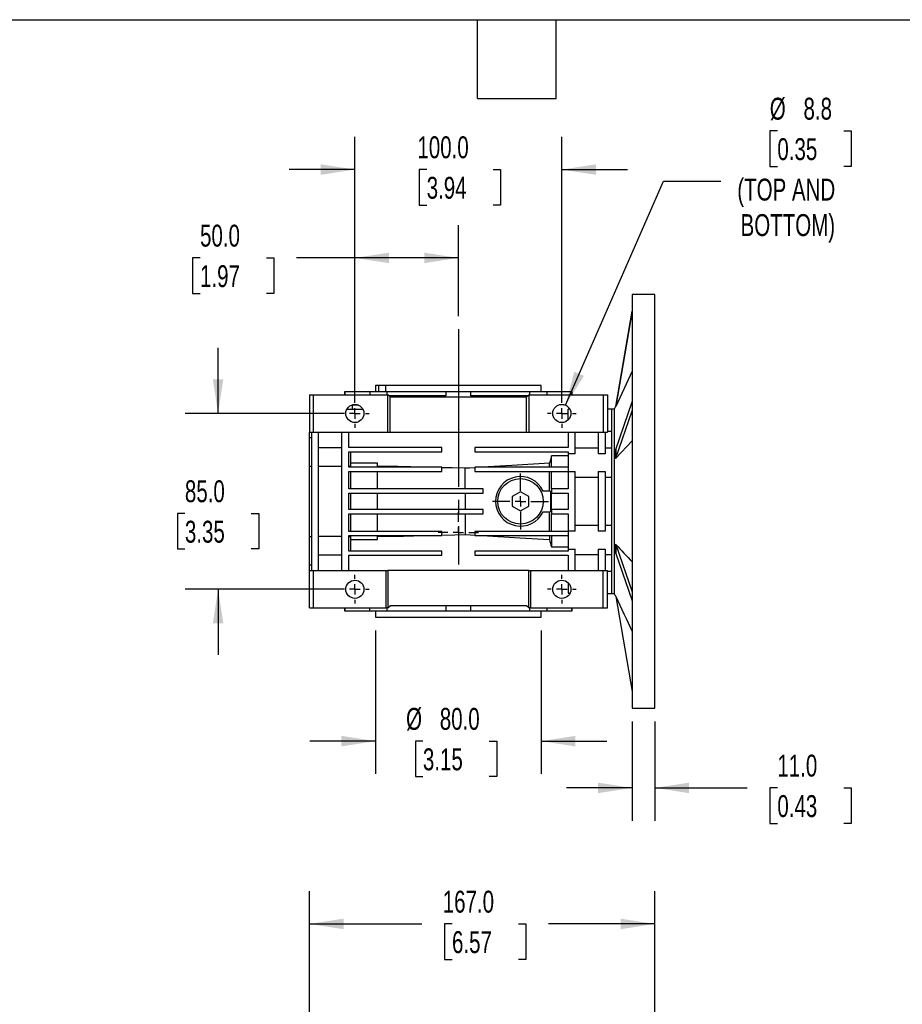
# Model space of a CAD drawing. Header units: millimetres. Extents: x 32 to 1366, y 32 to 1048.
# Tile 4 of 13: x 458 to 885, y 572 to 1048. Entities that reach past the tile are written whole.
import ezdxf

# ---------------------------------------------------------------- set-up
doc = ezdxf.new("R2010")
doc.units = ezdxf.units.MM
doc.header["$LTSCALE"] = 5
doc.linetypes.add('SLD-Center', pattern=[19.05, 15.24, -1.27, 1.27, -1.27])
doc.linetypes.add('SLD-Solid', pattern=[0])
doc.layers.add('CENTER', color=40, linetype='SLD-Center')
doc.layers.add('DIMENSIONS', color=140, linetype='SLD-Solid', lineweight=25)
doc.layers.add('TEXT', color=140, linetype='SLD-Solid', lineweight=25)
doc.styles.add('SLDTEXTSTYLE0', font='TXT', dxfattribs={"width": 0.7})
doc.dimstyles.new('SLDDIMSTYLE1', dxfattribs={"dimtxt": 10.790039, "dimasz": 16.51, "dimexe": 0, "dimexo": 0.0625, "dimgap": 2.69751, "dimtad": 0, "dimtih": 1, "dimtoh": 1, "dimrnd": 1e-09, "dimzin": 4, "dimdsep": 46, "dimtxsty": 'SLDTEXTSTYLE0', "dimsah": 1, "dimcen": 0.09, "dimadec": 0, "dimazin": 1, "dimtfac": 1, "dimtofl": 0, "dimtmove": 0, "dimatfit": 3, "dimfxl": 0, "dimfrac": 2, "dimtolj": 1, "dimtzin": 12, "dimarcsym": 0})
doc.dimstyles.new('SLDDIMSTYLE3', dxfattribs={"dimtxt": 10.790039, "dimasz": 16.51, "dimexe": 0, "dimexo": 0.0625, "dimgap": 2.69751, "dimtad": 0, "dimtih": 1, "dimtoh": 1, "dimrnd": 1e-09, "dimzin": 4, "dimdsep": 46, "dimtxsty": 'SLDTEXTSTYLE0', "dimsah": 1, "dimcen": 0.09, "dimadec": 0, "dimazin": 1, "dimtfac": 1, "dimtmove": 0, "dimatfit": 0, "dimfxl": 0, "dimfrac": 2, "dimtolj": 1, "dimtzin": 12, "dimarcsym": 0})
doc.dimstyles.new('SLDDIMSTYLE7', dxfattribs={"dimtxt": 10.790039, "dimasz": 16.51, "dimexe": 0, "dimexo": 0.0625, "dimgap": 2.69751, "dimtad": 0, "dimtih": 1, "dimtoh": 1, "dimrnd": 1e-09, "dimzin": 12, "dimdsep": 46, "dimtxsty": 'SLDTEXTSTYLE0', "dimsah": 1, "dimcen": 0, "dimadec": 0, "dimazin": 3, "dimtfac": 1, "dimtofl": 0, "dimtmove": 0, "dimatfit": 3, "dimfxl": 0, "dimfrac": 2, "dimtolj": 1, "dimtzin": 12, "dimarcsym": 0})

# ---------------------------------------------------------------- blocks, each defined once
blk = doc.blocks.new('_D_9')
at = {"layer": 'DIMENSIONS'}
for p, q in [((598.21, 478.71), (598.21, 626.49)), ((765.21, 541.71), (765.21, 626.49)), ((598.21, 610.62), (652.53, 610.62)), ((667.15, 610.62), (663.53, 610.62)), ((663.53, 610.62), (663.53, 593.47)), ((699.22, 610.62), (702.84, 610.62)), ((702.84, 610.62), (702.84, 593.47)), ((765.21, 610.62), (713.84, 610.62)), ((663.53, 593.47), (667.15, 593.47)), ((702.84, 593.47), (699.22, 593.47))]:
    blk.add_line(p, q, dxfattribs=at)
for points in [[(598.21, 610.62), (614.72, 608.08), (614.72, 613.16)], [(765.21, 610.62), (748.7, 613.16), (748.7, 608.08)]]:
    blk.add_solid(points, dxfattribs=at)
at = {"layer": 'DIMENSIONS', "char_height": 10.583, "attachment_point": 1, "style": 'SLDTEXTSTYLE0'}
for s, insert in [('167.0', (662.67, 626.67)), ('6.57', (667.15, 607.11))]:
    blk.add_mtext(s, dxfattribs=dict(at, insert=insert))
blk = doc.blocks.new('_D_16')
at = {"layer": 'DIMENSIONS'}
for p, q in [((824.37, 993.97), (820.74, 993.97)), ((820.74, 993.97), (820.74, 976.82)), ((856.43, 993.97), (860.05, 993.97)), ((860.05, 993.97), (860.05, 976.82)), ((820.74, 976.82), (824.37, 976.82)), ((860.05, 976.82), (856.43, 976.82)), ((721.97, 861.42), (769.29, 969.72)), ((769.29, 969.72), (797.07, 969.72))]:
    blk.add_line(p, q, dxfattribs=at)
blk.add_solid([(721.97, 861.42), (730.91, 875.54), (726.25, 877.57)], dxfattribs=at)
at = {"layer": 'DIMENSIONS', "char_height": 10.583, "attachment_point": 1, "style": 'SLDTEXTSTYLE0'}
for s, insert in [('%%c', (820.71, 1010.02)), ('8.8', (837, 1010.02)), ('0.35', (824.37, 990.46)), ('(TOP AND', (805.01, 970.9)), ('BOTTOM)', (806.59, 953.75))]:
    blk.add_mtext(s, dxfattribs=dict(at, insert=insert))
blk = doc.blocks.new('_D_17')
at = {"layer": 'DIMENSIONS'}
for p, q in [((554.11, 857.4), (554.11, 889.15)), ((613.86, 857.4), (538.24, 857.4)), ((538.08, 809.03), (534.46, 809.03)), ((534.46, 809.03), (534.46, 791.88)), ((570.14, 809.03), (573.77, 809.03)), ((573.77, 809.03), (573.77, 791.88)), ((534.46, 791.88), (538.08, 791.88)), ((573.77, 791.88), (570.14, 791.88)), ((613.86, 772.4), (538.24, 772.4)), ((554.11, 772.4), (554.11, 740.65))]:
    blk.add_line(p, q, dxfattribs=at)
for points in [[(554.11, 857.4), (556.65, 873.91), (551.57, 873.91)], [(554.11, 772.4), (551.57, 755.89), (556.65, 755.89)]]:
    blk.add_solid(points, dxfattribs=at)
at = {"layer": 'DIMENSIONS', "char_height": 10.583, "attachment_point": 1, "style": 'SLDTEXTSTYLE0'}
for s, insert in [('85.0', (538.08, 825.08)), ('3.35', (538.08, 805.52))]:
    blk.add_mtext(s, dxfattribs=dict(at, insert=insert))
blk = doc.blocks.new('_D_18')
at = {"layer": 'DIMENSIONS'}
for p, q in [((620.21, 863.75), (620.21, 991.17)), ((720.21, 863.75), (720.21, 991.17)), ((620.21, 975.3), (588.46, 975.3)), ((654.92, 975.3), (651.29, 975.3)), ((651.29, 975.3), (651.29, 958.15)), ((686.98, 975.3), (690.6, 975.3)), ((690.6, 975.3), (690.6, 958.15)), ((720.21, 975.3), (751.96, 975.3)), ((651.29, 958.15), (654.92, 958.15)), ((690.6, 958.15), (686.98, 958.15))]:
    blk.add_line(p, q, dxfattribs=at)
for points in [[(620.21, 975.3), (603.7, 977.84), (603.7, 972.76)], [(720.21, 975.3), (736.72, 972.76), (736.72, 977.84)]]:
    blk.add_solid(points, dxfattribs=at)
at = {"layer": 'DIMENSIONS', "char_height": 10.583, "attachment_point": 1, "style": 'SLDTEXTSTYLE0'}
for s, insert in [('100.0', (650.43, 991.36)), ('3.94', (654.92, 971.79))]:
    blk.add_mtext(s, dxfattribs=dict(at, insert=insert))
blk = doc.blocks.new('_D_19')
at = {"layer": 'DIMENSIONS'}
for p, q in [((620.21, 863.75), (620.21, 948.46)), ((670.21, 904.5), (670.21, 948.46)), ((545.39, 932.58), (541.77, 932.58)), ((541.77, 932.58), (541.77, 915.44)), ((577.45, 932.58), (581.08, 932.58)), ((581.08, 932.58), (581.08, 915.44)), ((620.21, 932.58), (592.07, 932.58)), ((670.21, 932.58), (620.21, 932.58)), ((541.77, 915.44), (545.39, 915.44)), ((581.08, 915.44), (577.45, 915.44))]:
    blk.add_line(p, q, dxfattribs=at)
for points in [[(620.21, 932.58), (636.72, 930.04), (636.72, 935.12)], [(670.21, 932.58), (653.7, 935.12), (653.7, 930.04)]]:
    blk.add_solid(points, dxfattribs=at)
at = {"layer": 'DIMENSIONS', "char_height": 10.583, "attachment_point": 1, "style": 'SLDTEXTSTYLE0'}
for s, insert in [('50.0', (545.39, 948.64)), ('1.97', (545.39, 929.08))]:
    blk.add_mtext(s, dxfattribs=dict(at, insert=insert))
blk = doc.blocks.new('_D_20')
at = {"layer": 'DIMENSIONS'}
for p, q in [((630.21, 752.55), (630.21, 683.11)), ((710.21, 752.55), (710.21, 683.11)), ((630.21, 698.98), (598.46, 698.98)), ((653.09, 698.98), (649.47, 698.98)), ((649.47, 698.98), (649.47, 681.83)), ((685.16, 698.98), (688.78, 698.98)), ((688.78, 698.98), (688.78, 681.83)), ((710.21, 698.98), (741.96, 698.98)), ((649.47, 681.83), (653.09, 681.83)), ((688.78, 681.83), (685.16, 681.83))]:
    blk.add_line(p, q, dxfattribs=at)
for points in [[(630.21, 698.98), (613.7, 701.52), (613.7, 696.44)], [(710.21, 698.98), (726.72, 696.44), (726.72, 701.52)]]:
    blk.add_solid(points, dxfattribs=at)
at = {"layer": 'DIMENSIONS', "char_height": 10.583, "attachment_point": 1, "style": 'SLDTEXTSTYLE0'}
for s, insert in [('%%c', (644.95, 715.04)), ('80.0', (661.24, 715.04)), ('3.15', (653.09, 695.48))]:
    blk.add_mtext(s, dxfattribs=dict(at, insert=insert))
blk = doc.blocks.new('_D_21')
at = {"layer": 'DIMENSIONS'}
for p, q in [((754.21, 708.55), (754.21, 660.51)), ((765.21, 708.55), (765.21, 660.51)), ((754.21, 676.38), (722.46, 676.38)), ((765.21, 676.38), (809.74, 676.38)), ((824.37, 676.38), (820.74, 676.38)), ((820.74, 676.38), (820.74, 659.24)), ((856.43, 676.38), (860.05, 676.38)), ((860.05, 676.38), (860.05, 659.24)), ((820.74, 659.24), (824.37, 659.24)), ((860.05, 659.24), (856.43, 659.24))]:
    blk.add_line(p, q, dxfattribs=at)
for points in [[(754.21, 676.38), (737.7, 678.92), (737.7, 673.84)], [(765.21, 676.38), (781.72, 673.84), (781.72, 678.92)]]:
    blk.add_solid(points, dxfattribs=at)
at = {"layer": 'DIMENSIONS', "char_height": 10.583, "attachment_point": 1, "style": 'SLDTEXTSTYLE0'}
for s, insert in [('11.0', (824.37, 692.44)), ('0.43', (824.37, 672.88))]:
    blk.add_mtext(s, dxfattribs=dict(at, insert=insert))
blk = doc.blocks.new('SW_CENTERMARKSYMBOL_18')
at = {"layer": 'CENTER', "color": 0}
for p, q in [((0, 5.08), (0, 13.54)), ((-5.08, 0), (-13.54, 0)), ((0, 0), (-2.54, 0)), ((0, 0), (0, 2.54)), ((0, 0), (0, -2.54)), ((0, 0), (2.54, 0)), ((5.08, 0), (13.54, 0)), ((0, -5.08), (0, -13.54))]:
    blk.add_line(p, q, dxfattribs=at)
blk = doc.blocks.new('SW_CENTERMARKSYMBOL_19')
at = {"layer": 'CENTER', "color": 0}
for p, q in [((0, 5.08), (0, 6.93)), ((-5.08, 0), (-6.93, 0)), ((0, 0), (-2.54, 0)), ((0, 0), (0, 2.54)), ((0, 0), (0, -2.54)), ((0, 0), (2.54, 0)), ((5.08, 0), (6.93, 0)), ((0, -5.08), (0, -6.93))]:
    blk.add_line(p, q, dxfattribs=at)
blk = doc.blocks.new('SW_CENTERMARKSYMBOL_20')
at = {"layer": 'CENTER', "color": 0}
for p, q in [((0, 5.08), (0, 6.93)), ((-5.08, 0), (-6.93, 0)), ((0, 0), (-2.54, 0)), ((0, 0), (0, 2.54)), ((0, 0), (0, -2.54)), ((0, 0), (2.54, 0)), ((5.08, 0), (6.93, 0)), ((0, -5.08), (0, -6.93))]:
    blk.add_line(p, q, dxfattribs=at)
blk = doc.blocks.new('SW_CENTERMARKSYMBOL_21')
at = {"layer": 'CENTER', "color": 0}
for p, q in [((0, 5.08), (0, 6.93)), ((-5.08, 0), (-6.93, 0)), ((0, 0), (-2.54, 0)), ((0, 0), (0, 2.54)), ((0, 0), (0, -2.54)), ((0, 0), (2.54, 0)), ((5.08, 0), (6.93, 0)), ((0, -5.08), (0, -6.93))]:
    blk.add_line(p, q, dxfattribs=at)
blk = doc.blocks.new('SW_CENTERMARKSYMBOL_22')
at = {"layer": 'CENTER', "color": 0}
for p, q in [((0, 5.08), (0, 6.93)), ((-5.08, 0), (-6.93, 0)), ((0, 0), (-2.54, 0)), ((0, 0), (0, 2.54)), ((0, 0), (0, -2.54)), ((0, 0), (2.54, 0)), ((5.08, 0), (6.93, 0)), ((0, -5.08), (0, -6.93))]:
    blk.add_line(p, q, dxfattribs=at)
blk = doc.blocks.new('SW_CENTERMARKSYMBOL_23')
at = {"layer": 'CENTER', "color": 0}
for p, q in [((0, 5.08), (0, 9.79)), ((-5.08, 0), (-9.79, 0)), ((0, 0), (-2.54, 0)), ((0, 0), (0, 2.54)), ((0, 0), (0, -2.54)), ((0, 0), (2.54, 0)), ((5.08, 0), (9.79, 0)), ((0, -5.08), (0, -9.79))]:
    blk.add_line(p, q, dxfattribs=at)

msp = doc.modelspace()

# ---------------------------------------------------------------- linework, layer by layer
for p, q in [((765.214, 914.901), (754.214, 914.901)), ((754.214, 914.901), (754.214, 714.901)), ((765.214, 714.901), (765.214, 914.901)), ((754.214, 906.901), (746.265, 860.901)), ((746.265, 860.833), (754.214, 906.867)), ((754.214, 877.851), (746.265, 860.833)), ((598.214, 866.401), (598.214, 848.401)), ((598.214, 866.401), (600.214, 866.401)), ((600.214, 848.401), (600.214, 866.401)), ((600.214, 866.401), (636.214, 866.401)), ((615.214, 867.901), (615.214, 866.401)), ((615.5, 867.901), (615.214, 867.901)), ((615.5, 866.401), (615.5, 867.901)), ((627.565, 867.901), (615.5, 867.901)), ((627.565, 866.401), (627.565, 867.901)), ((635.799, 867.901), (627.565, 867.901)), ((630.214, 870.901), (630.214, 867.901)), ((631.857, 870.901), (630.214, 870.901)), ((631.857, 867.901), (631.857, 870.901)), ((635.067, 870.901), (631.857, 870.901)), ((635.067, 870.901), (635.067, 867.901)), ((710.214, 870.901), (635.067, 870.901)), ((635.799, 866.401), (635.799, 867.901)), ((664.212, 867.901), (635.799, 867.901)), ((637.214, 865.401), (636.214, 866.401)), ((636.214, 848.401), (636.214, 866.401)), ((664.212, 867.901), (664.212, 865.901)), ((676.215, 867.901), (664.212, 867.901)), ((676.215, 865.901), (676.215, 867.901)), ((704.629, 867.901), (676.215, 867.901)), ((703.214, 865.401), (704.214, 866.401)), ((704.214, 866.401), (704.214, 848.401)), ((704.214, 866.401), (740.214, 866.401)), ((704.629, 867.901), (704.629, 866.401)), ((713.116, 867.901), (704.629, 867.901)), ((710.214, 867.901), (710.214, 870.901)), ((713.116, 866.401), (713.116, 867.901)), ((724.885, 867.901), (713.116, 867.901)), ((724.885, 867.901), (724.885, 866.401)), ((725.214, 867.901), (724.885, 867.901)), ((725.214, 866.401), (725.214, 867.901)), ((740.214, 866.401), (740.214, 848.401)), ((740.214, 866.401), (742.214, 866.401)), ((742.214, 866.401), (742.214, 848.401)), ((664.212, 865.901), (636.714, 865.901)), ((637.214, 848.401), (637.214, 865.401)), ((637.214, 865.401), (703.214, 865.401)), ((703.714, 865.901), (676.215, 865.901)), ((703.214, 848.401), (703.214, 865.401)), ((746.265, 840.032), (754.214, 863.049)), ((616.306, 859.401), (624.122, 859.401)), ((618.921, 861.401), (618.921, 859.401)), ((622.023, 861.401), (618.921, 861.401)), ((724.122, 859.401), (723.214, 859.401)), ((723.214, 854.196), (723.214, 859.401)), ((744.214, 859.401), (742.214, 859.401)), ((745.564, 859.401), (744.214, 859.401)), ((744.214, 859.401), (744.214, 770.401)), ((746.214, 860.791), (745.564, 859.401)), ((745.564, 859.401), (745.564, 770.401)), ((746.265, 860.901), (746.214, 860.901)), ((746.214, 860.901), (746.214, 860.833)), ((746.214, 860.833), (746.214, 860.723)), ((746.265, 860.833), (746.214, 860.833)), ((746.265, 860.901), (746.265, 860.833)), ((746.265, 835.701), (754.214, 858.718)), ((598.214, 848.401), (599.214, 848.401)), ((598.214, 845.589), (598.214, 848.401)), ((599.214, 848.401), (600.214, 848.401)), ((599.214, 848.401), (599.214, 781.401)), ((600.214, 848.401), (636.214, 848.401)), ((602.714, 781.401), (602.714, 848.401)), ((613.714, 848.401), (613.714, 781.401)), ((617.214, 840.901), (617.214, 848.401)), ((636.214, 848.401), (637.214, 848.401)), ((637.214, 848.401), (703.214, 848.401)), ((703.214, 848.401), (704.214, 848.401)), ((704.214, 848.401), (740.214, 848.401)), ((723.214, 848.401), (723.214, 840.901)), ((726.714, 837.95), (726.714, 848.401)), ((737.714, 848.401), (737.714, 837.95)), ((740.214, 848.401), (741.214, 848.401)), ((741.214, 848.401), (742.214, 848.401)), ((741.214, 848.401), (741.214, 837.95)), ((742.214, 848.867), (744.214, 848.867)), ((599.214, 845.589), (598.214, 845.589)), ((598.214, 831.945), (598.214, 845.589)), ((754.214, 844.211), (746.265, 835.701)), ((613.714, 840.747), (602.714, 840.747)), ((662.214, 840.901), (617.214, 840.901)), ((617.214, 838.901), (662.214, 838.901)), ((617.214, 831.401), (617.214, 838.901)), ((618.214, 831.945), (618.214, 838.901)), ((662.214, 838.901), (662.214, 840.901)), ((723.214, 840.901), (678.214, 840.901)), ((678.214, 840.901), (678.214, 838.901)), ((678.214, 838.901), (723.214, 838.901)), ((723.214, 838.901), (723.214, 837.95)), ((723.214, 837.95), (723.214, 829.351)), ((726.714, 837.95), (723.214, 837.95)), ((737.714, 840.651), (726.714, 840.651)), ((741.214, 837.95), (737.714, 837.95)), ((744.214, 840.651), (741.214, 840.651)), ((746.214, 840.032), (746.214, 835.701)), ((746.214, 840.032), (746.265, 840.032)), ((746.265, 840.032), (746.265, 835.701)), ((631.214, 833.388), (618.214, 833.388)), ((631.214, 831.401), (631.214, 833.388)), ((714.254, 831.401), (714.254, 833.388)), ((723.214, 836.942), (715.214, 836.942)), ((715.214, 831.401), (715.214, 836.942)), ((746.265, 835.701), (746.214, 835.701)), ((746.214, 835.701), (746.214, 835.646)), ((598.214, 831.945), (599.214, 831.945)), ((598.214, 797.856), (598.214, 831.945)), ((602.714, 831.945), (613.714, 831.945)), ((617.214, 831.945), (618.214, 831.945)), ((662.214, 831.401), (617.214, 831.401)), ((617.214, 829.401), (662.214, 829.401)), ((617.214, 820.901), (617.214, 829.401)), ((618.214, 831.401), (618.214, 831.945)), ((618.214, 820.901), (618.214, 829.401)), ((631.214, 820.901), (631.214, 829.401)), ((662.214, 829.401), (662.214, 831.401)), ((673.464, 820.901), (673.464, 830.897)), ((723.214, 831.401), (678.214, 831.401)), ((678.214, 831.401), (678.214, 829.401)), ((678.214, 829.401), (723.214, 829.401)), ((714.254, 819.901), (714.254, 829.401)), ((715.214, 820.901), (715.214, 829.401)), ((723.214, 829.351), (726.714, 829.351)), ((723.214, 829.351), (723.214, 820.901)), ((726.714, 800.45), (726.714, 829.351)), ((737.714, 829.351), (741.214, 829.351)), ((737.714, 829.351), (737.714, 800.45)), ((741.214, 829.351), (741.214, 800.45)), ((726.714, 826.651), (737.714, 826.651)), ((741.214, 826.651), (744.214, 826.651)), ((682.214, 820.901), (617.214, 820.901)), ((617.214, 818.901), (682.214, 818.901)), ((617.214, 810.901), (617.214, 818.901)), ((618.214, 810.901), (618.214, 818.901)), ((631.214, 810.901), (631.214, 818.901)), ((673.464, 818.901), (673.464, 810.901)), ((682.214, 818.901), (682.214, 820.901)), ((700.214, 819.519), (696.214, 817.21)), ((704.214, 817.21), (700.214, 819.519)), ((714.808, 819.901), (711.123, 819.901)), ((715.214, 820.901), (715.214, 818.901)), ((723.214, 820.901), (715.214, 820.901)), ((715.214, 818.901), (723.214, 818.901)), ((715.214, 810.901), (715.214, 818.901)), ((723.214, 818.901), (723.214, 810.901)), ((696.214, 817.21), (696.214, 812.591)), ((704.214, 812.591), (704.214, 817.21)), ((682.214, 810.901), (617.214, 810.901)), ((682.214, 808.901), (682.214, 810.901)), ((696.214, 812.591), (700.214, 810.282)), ((700.214, 810.282), (704.214, 812.591)), ((711.123, 809.901), (714.808, 809.901)), ((714.254, 800.401), (714.254, 809.901)), ((723.214, 810.901), (715.214, 810.901)), ((715.214, 810.901), (715.214, 808.901)), ((617.214, 808.901), (682.214, 808.901)), ((617.214, 800.401), (617.214, 808.901)), ((618.214, 800.401), (618.214, 808.901)), ((631.214, 800.401), (631.214, 808.901)), ((673.464, 808.901), (673.464, 798.904)), ((715.214, 808.901), (723.214, 808.901)), ((715.214, 800.401), (715.214, 808.901)), ((723.214, 808.901), (723.214, 800.45)), ((662.214, 800.401), (617.214, 800.401)), ((662.214, 798.401), (662.214, 800.401)), ((678.214, 800.401), (678.214, 798.401)), ((723.214, 800.401), (678.214, 800.401)), ((726.714, 800.45), (723.214, 800.45)), ((723.214, 800.45), (723.214, 791.851)), ((737.714, 803.15), (726.714, 803.15)), ((741.214, 800.45), (737.714, 800.45)), ((744.214, 803.15), (741.214, 803.15)), ((598.214, 797.856), (599.214, 797.856)), ((598.214, 784.212), (598.214, 797.856)), ((613.714, 797.856), (602.714, 797.856)), ((617.214, 798.401), (662.214, 798.401)), ((617.214, 790.901), (617.214, 798.401)), ((617.214, 797.856), (618.214, 797.856)), ((618.214, 797.856), (618.214, 798.401)), ((618.214, 790.901), (618.214, 797.856)), ((618.214, 796.413), (631.214, 796.413)), ((631.214, 796.413), (631.214, 798.401)), ((678.214, 798.401), (723.214, 798.401)), ((714.254, 798.401), (714.254, 796.413)), ((715.214, 798.401), (715.214, 792.859)), ((662.214, 790.901), (617.214, 790.901)), ((662.214, 788.901), (662.214, 790.901)), ((723.214, 790.901), (678.214, 790.901)), ((678.214, 790.901), (678.214, 788.901)), ((715.214, 792.859), (723.214, 792.859)), ((723.214, 791.851), (726.714, 791.851)), ((723.214, 791.851), (723.214, 790.901)), ((726.714, 781.401), (726.714, 791.851)), ((737.714, 791.851), (741.214, 791.851)), ((737.714, 791.851), (737.714, 781.401)), ((741.214, 791.851), (741.214, 781.401)), ((746.214, 794.155), (746.214, 794.1)), ((746.214, 794.1), (746.265, 794.1)), ((746.214, 794.1), (746.214, 789.769)), ((746.265, 794.1), (746.265, 789.769)), ((746.265, 794.1), (754.214, 771.083)), ((602.714, 789.054), (613.714, 789.054)), ((617.214, 788.901), (662.214, 788.901)), ((617.214, 781.401), (617.214, 788.901)), ((678.214, 788.901), (723.214, 788.901)), ((723.214, 788.901), (723.214, 781.401)), ((726.714, 789.151), (737.714, 789.151)), ((741.214, 789.151), (744.214, 789.151)), ((746.265, 789.769), (746.214, 789.769)), ((746.265, 789.769), (754.214, 766.752)), ((598.214, 784.212), (599.214, 784.212)), ((598.214, 781.401), (598.214, 784.212)), ((598.214, 763.401), (598.214, 781.401)), ((598.214, 781.401), (599.214, 781.401)), ((599.214, 781.401), (600.214, 781.401)), ((600.214, 763.401), (600.214, 781.401)), ((600.214, 781.401), (635.214, 781.401)), ((635.214, 781.401), (635.214, 763.401)), ((635.214, 781.401), (636.214, 781.401)), ((636.214, 781.401), (636.214, 763.401)), ((704.214, 781.401), (636.214, 781.401)), ((704.214, 763.401), (704.214, 781.401)), ((704.214, 781.401), (705.214, 781.401)), ((705.214, 763.401), (705.214, 781.401)), ((705.214, 781.401), (740.214, 781.401)), ((740.214, 763.401), (740.214, 781.401)), ((740.214, 781.401), (741.214, 781.401)), ((741.214, 781.401), (742.214, 781.401)), ((742.214, 763.401), (742.214, 781.401)), ((744.214, 780.934), (742.214, 780.934)), ((723.214, 775.606), (723.214, 770.472)), ((723.214, 770.472), (724.158, 770.472)), ((742.214, 770.401), (744.214, 770.401)), ((744.214, 770.401), (745.564, 770.401)), ((745.564, 770.401), (746.214, 769.01)), ((746.214, 769.079), (746.214, 768.969)), ((746.214, 768.969), (746.265, 768.969)), ((746.214, 768.969), (746.214, 768.901)), ((746.214, 768.901), (746.265, 768.901)), ((746.265, 768.969), (746.265, 768.901)), ((746.265, 768.969), (754.214, 722.935)), ((746.265, 768.901), (754.214, 722.901)), ((598.214, 763.401), (600.214, 763.401)), ((600.214, 763.401), (635.214, 763.401)), ((615.214, 763.401), (615.214, 761.901)), ((615.214, 761.901), (615.542, 761.901)), ((615.542, 761.901), (615.542, 763.401)), ((615.542, 761.901), (627.311, 761.901)), ((627.311, 763.401), (627.311, 761.901)), ((627.311, 761.901), (635.799, 761.901)), ((630.214, 761.901), (630.214, 758.901)), ((636.214, 763.401), (635.214, 763.401)), ((635.799, 761.901), (635.799, 763.401)), ((635.799, 761.901), (664.212, 761.901)), ((636.214, 763.401), (637.214, 764.401)), ((703.214, 764.401), (637.214, 764.401)), ((664.212, 764.401), (664.212, 761.901)), ((664.212, 761.901), (676.215, 761.901)), ((676.215, 761.901), (676.215, 764.401)), ((676.215, 761.901), (704.629, 761.901)), ((704.214, 763.401), (703.214, 764.401)), ((705.214, 763.401), (704.214, 763.401)), ((704.629, 763.401), (704.629, 761.901)), ((704.629, 761.901), (713.116, 761.901)), ((705.214, 763.401), (740.214, 763.401)), ((710.214, 758.901), (710.214, 761.901)), ((713.116, 761.901), (713.116, 763.401)), ((713.116, 761.901), (724.885, 761.901)), ((724.885, 763.401), (724.885, 761.901)), ((724.885, 761.901), (725.214, 761.901)), ((725.214, 761.901), (725.214, 763.401)), ((740.214, 763.401), (742.214, 763.401)), ((630.214, 758.901), (670.214, 758.901)), ((670.214, 758.901), (710.214, 758.901)), ((754.214, 714.901), (765.214, 714.901))]:
    msp.add_line(p, q)
at = {"flags": 128}
for points in [[(746.265, 860.833), (746.236, 860.771), (746.214, 860.723)], [(714.254, 833.388), (696.024, 832.276), (681.7, 831.401)], [(715.214, 836.942), (714.676, 834.952), (714.254, 833.388)], [(746.265, 835.701), (746.236, 835.671), (746.214, 835.646)], [(653.557, 831.401), (641.045, 831.717), (631.214, 831.965)], [(673.464, 830.897), (667.164, 831.056), (662.214, 831.182)], [(678.214, 831.187), (675.554, 831.025), (673.464, 830.897)], [(631.214, 797.836), (643.726, 798.152), (653.557, 798.401)], [(662.214, 798.619), (668.514, 798.779), (673.464, 798.904)], [(673.464, 798.904), (676.124, 798.741), (678.214, 798.614)], [(681.7, 798.401), (699.93, 797.287), (714.254, 796.413)], [(746.214, 794.155), (746.243, 794.124), (746.265, 794.1)], [(746.214, 769.079), (746.243, 769.017), (746.265, 768.969)]]:
    msp.add_lwpolyline(points, dxfattribs=at)
for centre, radius in [((620.214, 857.401), 4.39), ((720.214, 857.401), 4.39), ((700.214, 814.901), 11), ((620.214, 772.401), 4.39), ((720.214, 772.401), 4.39)]:
    msp.add_circle(centre, radius)
msp.add_arc((700.214, 814.901), 12, 24.62432, 335.37568)
for points in [[(714.808, 819.901), (714.71, 816.567), (714.71, 813.234), (714.808, 809.901)], [(714.254, 796.413), (714.574, 795.228), (714.894, 794.044), (715.214, 792.859)], [(746.265, 794.1), (748.914, 791.263), (751.564, 788.427), (754.214, 785.59)], [(746.265, 768.969), (748.914, 763.295), (751.564, 757.623), (754.214, 751.95)]]:
    msp.add_open_spline(points, degree=3)
at = {"layer": 'CENTER'}
msp.add_line((670.214, 898.151), (670.214, 784.401), dxfattribs=at)
at = {"layer": 'TEXT'}
for p, q in [((31.75, 1047.75), (1365.25, 1047.75)), ((679.45, 1009.65), (679.45, 1047.75)), ((717.55, 1009.65), (717.55, 1047.75)), ((679.45, 1009.65), (717.55, 1009.65))]:
    msp.add_line(p, q, dxfattribs=at)

# ---------------------------------------------------------------- block references
at = {"layer": 'CENTER'}
for name, p in [('SW_CENTERMARKSYMBOL_20', (620.214, 857.401)), ('SW_CENTERMARKSYMBOL_19', (720.214, 857.401)), ('SW_CENTERMARKSYMBOL_18', (700.214, 814.901)), ('SW_CENTERMARKSYMBOL_23', (670.214, 799.901)), ('SW_CENTERMARKSYMBOL_22', (620.214, 772.401)), ('SW_CENTERMARKSYMBOL_21', (720.214, 772.401))]:
    msp.add_blockref(name, p, dxfattribs=at)

# ---------------------------------------------------------------- dimensions: what is measured, and where the dimension line sits
at = {"layer": 'DIMENSIONS'}
dim = msp.add_diameter_dim_2p(p1=(718.456, 853.378), p2=(721.972, 861.423), text='<>\\P(TOP AND\\PBOTTOM)', dimstyle='SLDDIMSTYLE7', dxfattribs=at)
dim.commit()
dim.dimension.update_dxf_attribs({"geometry": '_D_16', "text_midpoint": (840.397, 975.298), "dimtype": 163})
for base, p1, p2, dimstyle, picture, middle in [((720.214, 975.298), (620.214, 857.401), (720.214, 857.401), 'SLDDIMSTYLE3', '_D_18', (670.949, 975.298)), ((620.214, 932.584), (670.214, 898.151), (620.214, 857.401), 'SLDDIMSTYLE1', '_D_19', (561.421, 932.584)), ((765.214, 676.385), (754.214, 714.901), (765.214, 714.901), 'SLDDIMSTYLE3', '_D_21', (840.397, 676.385)), ((598.214, 610.615), (765.214, 535.356), (598.214, 472.356), 'SLDDIMSTYLE1', '_D_9', (683.186, 610.615))]:
    dim = msp.add_linear_dim(base=base, p1=p1, p2=p2, dimstyle=dimstyle, dxfattribs=at)
    dim.commit()
    dim.dimension.update_dxf_attribs({"geometry": picture, "text_midpoint": middle, "dimtype": 160})
dim = msp.add_linear_dim(base=(554.111, 857.401), p1=(620.214, 772.401), p2=(620.214, 857.401), angle=90, dimstyle='SLDDIMSTYLE3', dxfattribs=at)
dim.commit()
dim.dimension.update_dxf_attribs({"geometry": '_D_17', "text_midpoint": (554.111, 809.027), "dimtype": 160})
dim = msp.add_linear_dim(base=(630.214, 698.982), p1=(710.214, 758.901), p2=(630.214, 758.901), text='%%c<>', dimstyle='SLDDIMSTYLE3', dxfattribs=at)
dim.commit()
dim.dimension.update_dxf_attribs({"geometry": '_D_20', "text_midpoint": (669.124, 698.982), "dimtype": 160})

doc.saveas('drawing.dxf')
